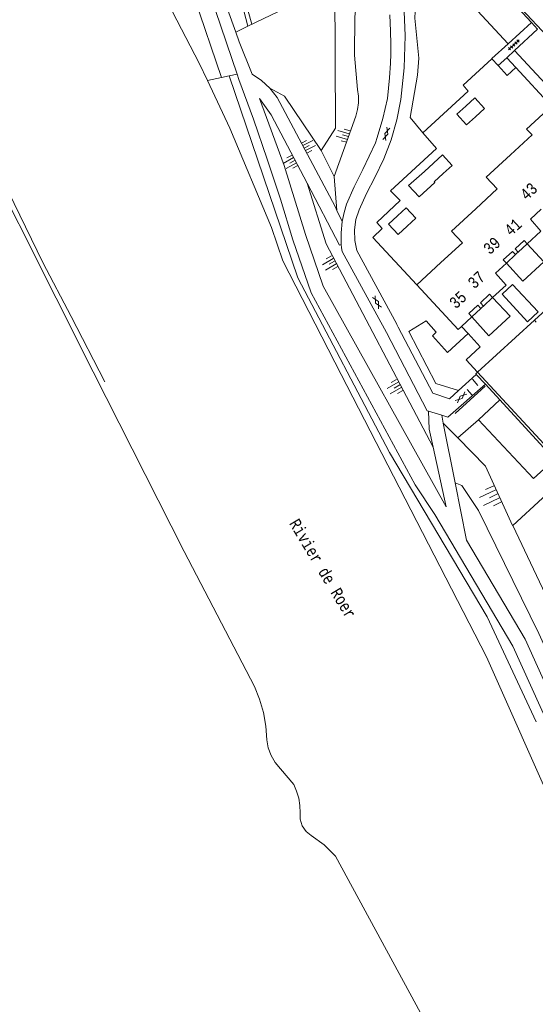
# Model space of a CAD drawing. Header units: metres. Extents: x 196790 to 198335, y 354523 to 356036.
# Tile 37 of 105: x 197305 to 197385, y 354822 to 354976. Entities that reach past the tile are written whole.
import ezdxf

# ---------------------------------------------------------------- set-up
doc = ezdxf.new("R2010")
doc.units = ezdxf.units.M
doc.linetypes.add('DGN Style 2', pattern=[186.027128, 111.616277, -74.410851])
doc.linetypes.add('DGN Style 3', pattern=[260.437979, 186.027128, -74.410851])
for name, color, linetype, lineweight in [('bij- of bedrijfsgebouw', 252, 'Continuous', 18), ('carport', 252, 'Continuous', 18), ('cultuurscheiding', 252, 'Continuous', 18), ('heg of haag', 252, 'Continuous', 18), ('hoofdgebouw', 252, 'Continuous', 18), ('hoofdgebouw maaiveld', 252, 'Continuous', 18), ('huisnummer BAG', 252, 'Continuous', 18), ('insteek water', 252, 'Continuous', 18), ('kant asfaltverharding', 252, 'Continuous', 18), ('kant klinkerverharding', 252, 'Continuous', 18), ('kant stolverharding', 252, 'Continuous', 18), ('kant tegelverharding', 252, 'Continuous', 18), ('kant water', 252, 'Continuous', 18), ('molgoot', 252, 'DGN Style 3', 18), ('overbouw', 252, 'Continuous', 18), ('overige afscheidingen', 252, 'Continuous', 18), ('raster', 252, 'Continuous', 18), ('schutting', 252, 'Continuous', 18), ('taludlijn', 252, 'Continuous', 18), ('taludsymbool', 252, 'Continuous', 18), ('verh asfaltsymbool', 2, 'Continuous', 0), ('verh tegelsymbool', 2, 'Continuous', 0), ('vlakafsluiter groen', 252, 'DGN Style 2', 18), ('waternaam', 252, 'Continuous', 18)]:
    doc.layers.add(name, color=color, linetype=linetype, lineweight=lineweight)
doc.styles.add('Style-Courier New', font='cour.ttf')

# ---------------------------------------------------------------- blocks, each defined once
blk = doc.blocks.new('TA')
at = {"layer": 'taludsymbool', "linetype": 'Continuous', "lineweight": 0}
for p, q in [((-0.5, 0), (-0.5, -0.5)), ((-0.25, 0), (-0.25, -1)), ((0, 0), (0, -0.5)), ((0.25, 0), (0.25, -1)), ((0.5, 0), (0.5, -0.5))]:
    blk.add_line(p, q, dxfattribs=at)
blk = doc.blocks.new('S612')
at = {"layer": 'verh asfaltsymbool', "color": 252}
for p, q in [((-0.99, -0.26), (0.01, 0.24)), ((0.01, -0.26), (-0.99, 0.24)), ((0.01, 0.24), (1.01, -0.26)), ((1.01, 0.24), (0.01, -0.26))]:
    blk.add_line(p, q, dxfattribs=at)
blk = doc.blocks.new('S642')
at = {"layer": 'verh tegelsymbool', "color": 252}
for p, q in [((-1.12, 0), (1.12, 0)), ((-0.9, -0.25), (-0.9, 0.25)), ((-0.45, -0.25), (-0.45, 0.25)), ((0, -0.25), (0, 0.25)), ((0.45, -0.25), (0.45, 0.25)), ((0.9, -0.25), (0.9, 0.25))]:
    blk.add_line(p, q, dxfattribs=at)

msp = doc.modelspace()

# ---------------------------------------------------------------- linework, layer by layer
at = {"layer": 'bij- of bedrijfsgebouw'}
for p, q in [((197379.589, 354968.408), (197380.93, 354969.637)), ((197380.93, 354969.637), (197382.357, 354968.118)), ((197369.541, 354953.237), (197368.155, 354951.951)), ((197369.655, 354950.321), (197371.05, 354951.61))]:
    msp.add_line(p, q, dxfattribs=at)
at = {"layer": 'bij- of bedrijfsgebouw', "flags": 128}
for points in [[(197382.357, 354968.118), (197380.997, 354966.84), (197379.589, 354968.408)], [(197374.548, 354962.093), (197375.953, 354963.395), (197377.453, 354961.745), (197376.062, 354960.46)], [(197374.548, 354962.093), (197373.18, 354960.824), (197374.69, 354959.194), (197376.062, 354960.46)], [(197371.05, 354951.61), (197372.427, 354952.882), (197370.916, 354954.513), (197369.541, 354953.237)], [(197368.155, 354951.951), (197365.662, 354949.729), (197367.317, 354948.005), (197369.766, 354950.197), (197369.655, 354950.321)], [(197363.94, 354945.035), (197362.531, 354943.739), (197364.032, 354942.109), (197365.449, 354943.408)], [(197363.94, 354945.035), (197365.303, 354946.29), (197366.813, 354944.659), (197365.449, 354943.408)]]:
    msp.add_lwpolyline(points, dxfattribs=at)
at = {"layer": 'carport', "flags": 128}
for points in [[(197384.125, 354940.681), (197386.695, 354937.89), (197383.47, 354934.867), (197380.879, 354937.681)], [(197378.741, 354932.312), (197381.466, 354929.429), (197378.17, 354926.362), (197375.489, 354929.317)]]:
    msp.add_lwpolyline(points, dxfattribs=at)
at = {"layer": 'cultuurscheiding', "flags": 128}
msp.add_lwpolyline([(197372.903, 354903.502), (197373.927, 354903.089), (197376.534, 354899.181), (197385.918, 354880.061), (197416.227, 354813.225), (197418.553, 354809.875)], dxfattribs=at)
at = {"layer": 'heg of haag'}
msp.add_line((197341.253, 354974.853), (197326.06, 355030.22), dxfattribs=at)
at = {"layer": 'hoofdgebouw'}
for p, q in [((197384.873, 354957.608), (197381.549, 354954.542)), ((197379.461, 354949.208), (197376.123, 354946.143)), ((197384.614, 354944.497), (197386.321, 354946.076)), ((197374.03, 354940.829), (197370.695, 354937.755)), ((197382.531, 354939.208), (197382.296, 354938.991)), ((197382.708, 354939.371), (197382.531, 354939.208)), ((197366.953, 354934.306), (197370.695, 354937.755)), ((197379.179, 354936.099), (197380.879, 354937.681)), ((197377.099, 354930.8), (197376.909, 354930.625)), ((197377.321, 354931.004), (197377.099, 354930.8)), ((197375.489, 354929.317), (197373.876, 354927.832))]:
    msp.add_line(p, q, dxfattribs=at)
at = {"layer": 'hoofdgebouw', "flags": 128}
for points in [[(197387.917, 354962.112), (197384.025, 354958.528), (197384.873, 354957.608)], [(197381.549, 354954.542), (197377.761, 354951.048), (197379.461, 354949.208)], [(197376.123, 354946.143), (197372.34, 354942.67), (197374.03, 354940.829)], [(197384.125, 354940.681), (197386.268, 354942.65), (197384.614, 354944.497)], [(197378.741, 354932.312), (197380.849, 354934.253), (197379.179, 354936.099)], [(197373.876, 354927.832), (197373.356, 354927.353), (197366.953, 354934.306)]]:
    msp.add_lwpolyline(points, dxfattribs=at)
at = {"layer": 'hoofdgebouw maaiveld', "flags": 128}
for points in [[(197384.125, 354940.681), (197383.649, 354941.194), (197382.231, 354939.884), (197382.708, 354939.371)], [(197382.296, 354938.991), (197381.82, 354939.504), (197380.402, 354938.194), (197380.879, 354937.681)], [(197378.741, 354932.312), (197378.265, 354932.825), (197376.845, 354931.518), (197377.321, 354931.004)], [(197376.909, 354930.625), (197376.434, 354931.139), (197375.014, 354929.831), (197375.489, 354929.317)]]:
    msp.add_lwpolyline(points, dxfattribs=at)
at = {"layer": 'insteek water'}
for p, q in [((197347.774, 354856.578), (197345.731, 354858.993)), ((197368.476, 354819.225), (197354.292, 354845.39))]:
    msp.add_line(p, q, dxfattribs=at)
at = {"layer": 'insteek water', "flags": 128}
for points in [[(197334.339, 354966.066), (197333.047, 354968.808), (197328.889, 354976.748), (197322.68, 354994.653), (197322.562, 354995.603), (197322.731, 354996.588), (197323.182, 354997.479), (197323.842, 354998.172), (197324.388, 354998.883), (197324.766, 354999.723), (197324.939, 355000.628)], [(197341.665, 354871.81), (197330.711, 354892.815), (197316.546, 354920.757), (197293.404, 354966.702)], [(197346.079, 354938.021), (197344.319, 354943.232), (197337.83, 354958.655), (197334.339, 354966.066)], [(197343.582, 354863.511), (197343.434, 354865.644), (197343.061, 354867.761), (197342.467, 354869.828), (197341.665, 354871.81)], [(197345.731, 354858.993), (197344.918, 354859.961), (197344.27, 354861.068), (197343.82, 354862.269), (197343.582, 354863.511)], [(197348.805, 354852.172), (197348.754, 354853.309), (197348.563, 354854.439), (197348.233, 354855.537), (197347.774, 354856.578)], [(197350.515, 354848.626), (197349.722, 354849.262), (197349.121, 354850.139), (197348.809, 354851.155), (197348.805, 354852.172)], [(197354.292, 354845.39), (197352.531, 354847.157), (197350.515, 354848.626)]]:
    msp.add_lwpolyline(points, dxfattribs=at)
at = {"layer": 'kant asfaltverharding'}
for p, q in [((197385.236, 354928.781), (197376.396, 354920.687)), ((197385.518, 354928.475), (197385.236, 354928.781)), ((197373.434, 354917.848), (197376.19, 354920.372)), ((197376.19, 354920.372), (197377.609, 354918.833)), ((197377.609, 354918.833), (197379.854, 354916.388)), ((197379.854, 354916.388), (197388.35, 354907.135)), ((197370.811, 354914.028), (197368.762, 354914.648))]:
    msp.add_line(p, q, dxfattribs=at)
at = {"layer": 'kant asfaltverharding', "flags": 128}
for points in [[(197373.434, 354917.848), (197372.02, 354916.552), (197369.441, 354917.426), (197364.017, 354927.712), (197363.82, 354928.101), (197363.807, 354928.176), (197357.598, 354939.63), (197357.284, 354941.206), (197357.239, 354942.836), (197357.471, 354944.45), (197357.963, 354945.98), (197359.104, 354948.528), (197360.416, 354950.992), (197361.811, 354953.875), (197362.961, 354956.877), (197363.852, 354959.965), (197364.477, 354963.107), (197364.994, 354968.062), (197365.143, 354973.055), (197364.922, 354978.046), (197364.297, 354983.289), (197364.276, 354983.592)], [(197362.717, 354976.306), (197362.865, 354973.78), (197362.877, 354971.73), (197362.914, 354970.193), (197362.863, 354968.805), (197362.687, 354966.48), (197362.36, 354963.28), (197361.634, 354960.155), (197360.795, 354957.242), (197360.494, 354956.38), (197358.516, 354952.218), (197357.202, 354949.567), (197356.002, 354946.863), (197355.617, 354945.532), (197355.347, 354944.173)], [(197355.188, 354940.586), (197355.169, 354942.384), (197355.347, 354944.173)], [(197368.762, 354914.648), (197368.559, 354914.709), (197362.218, 354926.884), (197355.297, 354939.493), (197355.233, 354940.039), (197355.188, 354940.586)], [(197376.396, 354920.687), (197376.13, 354920.444), (197376.19, 354920.372)], [(197377.609, 354918.833), (197371.792, 354913.732), (197370.811, 354914.028)]]:
    msp.add_lwpolyline(points, dxfattribs=at)
at = {"layer": 'kant klinkerverharding'}
for p, q in [((197377.976, 354982.465), (197384.784, 354975.112)), ((197381.187, 354971.809), (197384.784, 354975.112)), ((197385.751, 354974.067), (197382.151, 354970.733)), ((197384.784, 354975.112), (197385.751, 354974.067)), ((197385.236, 354928.781), (197399.591, 354942.025)), ((197374.915, 354926.72), (197373.876, 354927.832)), ((197376.566, 354913.32), (197379.854, 354916.388))]:
    msp.add_line(p, q, dxfattribs=at)
at = {"layer": 'kant klinkerverharding', "flags": 128}
for points in [[(197377.329, 354981.866), (197374.38, 354979.134), (197381.187, 354971.809)], [(197382.151, 354970.733), (197388.996, 354963.412), (197392.589, 354966.682)], [(197380.215, 354932.831), (197381.841, 354934.355), (197385.853, 354930.078), (197384.152, 354928.566), (197380.215, 354932.831)], [(197373.434, 354917.848), (197369.882, 354918.931), (197365.712, 354927.021), (197368.383, 354928.689), (197369.934, 354926.927), (197369.366, 354926.357), (197371.719, 354923.783), (197374.915, 354926.72)], [(197374.915, 354926.72), (197376.823, 354924.644), (197374.633, 354922.608), (197376.396, 354920.687)], [(197388.35, 354907.135), (197385.104, 354904.152), (197376.566, 354913.32)]]:
    msp.add_lwpolyline(points, dxfattribs=at)
at = {"layer": 'kant stolverharding'}
for p, q in [((197355.347, 354944.173), (197354.505, 354945.874)), ((197371.062, 354912.764), (197370.811, 354914.028)), ((197372.903, 354903.502), (197371.062, 354912.764))]:
    msp.add_line(p, q, dxfattribs=at)
at = {"layer": 'kant stolverharding', "flags": 128}
for points in [[(197319.593, 355107.62), (197318.941, 355105.953), (197318.556, 355104.248), (197318.428, 355102.562), (197317.378, 355093.415), (197316.966, 355084.88), (197317.476, 355054.008), (197317.708, 355048.023), (197318.249, 355042.049), (197319.096, 355036.112), (197320.246, 355030.233), (197332.226, 354986.936), (197338.972, 354967.063)], [(197337.46, 354977.21), (197338.758, 354973.584)], [(197338.758, 354973.584), (197339.291, 354972.095), (197341.293, 354967.048), (197342.77, 354966.087), (197344.069, 354964.898), (197344.077, 354964.893)], [(197338.972, 354967.063), (197339.246, 354966.257), (197341.5, 354960.076), (197343.652, 354953.857), (197345.701, 354947.604), (197347.647, 354941.319), (197350.484, 354933.047), (197366.702, 354903.157), (197369.751, 354898.548), (197381.868, 354878.096), (197399.405, 354839.373), (197406.056, 354826.971), (197410.95, 354816.636), (197413.732, 354811.911), (197416.764, 354807.343), (197424.09, 354798.082), (197425.742, 354795.918), (197427.481, 354793.815), (197429.303, 354791.778), (197431.204, 354789.812), (197433.18, 354787.922), (197435.226, 354786.11), (197437.05, 354784.619)], [(197354.505, 354945.874), (197354.215, 354946.459), (197346.049, 354961.865), (197345.192, 354963.463), (197344.077, 354964.893)], [(197349.855, 354950.103), (197344.261, 354960.726), (197342.455, 354963.295), (197346.27, 354952.85), (197349.612, 354942.131), (197352.358, 354934.103), (197371.489, 354899.779), (197369.468, 354909.056)], [(197355.188, 354940.586), (197354.918, 354940.491), (197349.855, 354950.103)], [(197369.468, 354909.056), (197368.867, 354911.817), (197368.762, 354914.648)], [(197372.903, 354903.502), (197374.678, 354894.572), (197383.786, 354879.162), (197401.326, 354840.312), (197408.101, 354827.716), (197412.896, 354817.614), (197415.512, 354813.135), (197418.324, 354808.777), (197429.005, 354795.383), (197432.589, 354791.521), (197436.452, 354787.94), (197440.562, 354784.667), (197442.201, 354784.299)]]:
    msp.add_lwpolyline(points, dxfattribs=at)
at = {"layer": 'kant tegelverharding'}
for p, q in [((197379.589, 354968.408), (197378.621, 354969.464)), ((197380.93, 354969.637), (197382.151, 354970.733))]:
    msp.add_line(p, q, dxfattribs=at)
at = {"layer": 'kant tegelverharding', "flags": 128}
msp.add_lwpolyline([(197378.621, 354969.464), (197378.598, 354969.489), (197381.187, 354971.809)], dxfattribs=at)
at = {"layer": 'kant water', "flags": 128}
for points in [[(197318.405, 354919.196), (197313.114, 354929.355), (197308.75, 354937.774), (197304.271, 354946.926), (197299.834, 354955.941), (197297.456, 354960.976), (197292.092, 354970.812), (197289.008, 354980.769), (197285.887, 354990.925), (197284.451, 354993.409), (197283.264, 354996.036), (197282.346, 354998.77), (197281.708, 355001.567), (197279.898, 355009.543)], [(197410.058, 354808.861), (197395.09, 354838.322), (197388.76, 354851.814), (197377.782, 354876.424), (197355.189, 354920.366), (197346.079, 354938.021)]]:
    msp.add_lwpolyline(points, dxfattribs=at)
at = {"layer": 'molgoot'}
msp.add_line((197388.688, 354907.441), (197376.396, 354920.687), dxfattribs=at)
at = {"layer": 'molgoot', "flags": 128}
msp.add_lwpolyline([(197399.14, 354961.875), (197398.928, 354962.383), (197399.061, 354965.017), (197399.157, 354965.392), (197399.401, 354965.692), (197401.676, 354967.717), (197385.778, 354984.864), (197385.205, 354985.79), (197385.044, 354986.349), (197384.993, 354986.939), (197385.057, 354987.529), (197385.23, 354988.084), (197385.823, 354988.997), (197390.405, 354993.114), (197391.701, 354991.656), (197411.719, 355010.173), (197409.382, 355012.723), (197393.729, 354998.212), (197392.403, 354999.628), (197376.185, 354984.79), (197393.258, 354966.526), (197393.444, 354966.196), (197393.448, 354965.818), (197393.201, 354962.091), (197393.263, 354961.919), (197395.945, 354958.989)], dxfattribs=at)
at = {"layer": 'overbouw'}
for p, q in [((197382.708, 354939.371), (197384.125, 354940.681)), ((197380.879, 354937.681), (197382.296, 354938.991)), ((197377.321, 354931.004), (197378.741, 354932.312)), ((197375.489, 354929.317), (197376.909, 354930.625))]:
    msp.add_line(p, q, dxfattribs=at)
at = {"layer": 'overige afscheidingen'}
msp.add_line((197387.917, 354962.112), (197382.357, 354968.118), dxfattribs=at)
at = {"layer": 'overige afscheidingen', "flags": 128}
for points in [[(197367.885, 354957.952), (197374.928, 354964.449), (197374.153, 354965.374), (197378.621, 354969.464)], [(197366.953, 354934.306), (197360.087, 354941.654), (197361.563, 354943.078), (197360.701, 354944.016), (197364.366, 354947.402), (197362.866, 354948.941), (197369.984, 354955.525), (197367.885, 354957.952)], [(197381.868, 354896.851), (197391.106, 354905.361), (197392.094, 354904.252)]]:
    msp.add_lwpolyline(points, dxfattribs=at)
at = {"layer": 'raster'}
for p, q in [((197375.596, 354919.618), (197376.444, 354918.659)), ((197377.559, 354918.553), (197372.926, 354914.292)), ((197375.542, 354917.145), (197374.789, 354917.988))]:
    msp.add_line(p, q, dxfattribs=at)
at = {"layer": 'raster', "flags": 128}
msp.add_lwpolyline([(197324.656, 355109.386), (197325.859, 355031.349), (197326.08, 355030.388), (197340.62, 354974.561), (197361.898, 354984.78)], dxfattribs=at)
at = {"layer": 'schutting'}
for p, q in [((197381.861, 354896.865), (197381.868, 354896.851)), ((197381.868, 354896.851), (197394.591, 354869.978))]:
    msp.add_line(p, q, dxfattribs=at)
at = {"layer": 'taludlijn'}
for p, q in [((197354.061, 354951.169), (197352.067, 354955.219)), ((197354.505, 354945.874), (197354.061, 354951.169)), ((197371.062, 354912.764), (197373.311, 354910.475))]:
    msp.add_line(p, q, dxfattribs=at)
at = {"layer": 'taludlijn', "flags": 128}
for points in [[(197354.061, 354951.169), (197357.468, 354960.544), (197357.724, 354961.557), (197357.853, 354962.602), (197357.852, 354963.655), (197357.721, 354964.692), (197357.241, 354970.029), (197357.301, 354975.997), (197358.061, 354982.937)], [(197352.067, 354955.219), (197354.306, 354958.65), (197354.191, 354980.762), (197354.141, 354981.055)], [(197344.077, 354964.893), (197346.327, 354963.641), (197352.067, 354955.219)], [(197369.468, 354909.056), (197352.818, 354940.68), (197349.855, 354950.103)], [(197373.311, 354910.475), (197377.637, 354906.071), (197381.861, 354896.865)]]:
    msp.add_lwpolyline(points, dxfattribs=at)
at = {"layer": 'vlakafsluiter groen'}
for p, q in [((197336.523, 354966.536), (197324.939, 355000.628)), ((197338.758, 354973.584), (197340.62, 354974.561)), ((197334.339, 354966.066), (197336.523, 354966.536)), ((197336.523, 354966.536), (197337.748, 354966.8)), ((197337.748, 354966.8), (197338.972, 354967.063)), ((197376.566, 354913.32), (197373.311, 354910.475))]:
    msp.add_line(p, q, dxfattribs=at)
at = {"layer": 'vlakafsluiter groen', "flags": 128}
for points in [[(197377.329, 354981.866), (197373.396, 354985.468), (197372.521, 354985.93), (197371.225, 354986.202), (197370.421, 354986.252), (197369.104, 354985.709), (197367.858, 354984.976), (197366.979, 354984.092), (197366.632, 354975.764), (197367.257, 354969.547), (197367.027, 354966.913), (197365.914, 354960.305), (197367.885, 354957.952)], [(197337.748, 354966.8), (197348.423, 354935.391), (197362.702, 354908.219), (197377.88, 354882.64), (197400.086, 354835.137), (197412.454, 354810.682), (197417.104, 354804.847)]]:
    msp.add_lwpolyline(points, dxfattribs=at)

# ---------------------------------------------------------------- block references
at = {"layer": 'taludsymbool'}
for p, xscale, yscale, zscale, rotation in [((197356.286, 354957.355), 1.846962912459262, 1.846962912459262, 1.846962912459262, 253.841546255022), ((197349.413, 354955.579), 1.740294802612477, 1.740294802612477, 1.740294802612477, 117.404327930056), ((197347.981, 354953.689), 1.844892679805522, 1.844892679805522, 1.844892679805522, 299.7333250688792), ((197354.145, 354937.975), 1.923281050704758, 1.923281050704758, 1.923281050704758, 300.3915330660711), ((197364.283, 354918.731), 1.973529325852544, 1.973529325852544, 1.973529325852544, 299.5396242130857), ((197379.517, 354901.778), 2.788851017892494, 2.788851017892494, 2.788851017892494, 295.508392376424)]:
    msp.add_blockref('TA', p, dxfattribs=dict(at, xscale=xscale, yscale=yscale, zscale=zscale, rotation=rotation))
at = {"layer": 'verh asfaltsymbool'}
for p, rotation in [((197362.18, 354957.782), 72.23567662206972), ((197360.732, 354931.56), 118.7430356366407), ((197373.823, 354916.794), 41.67635773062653)]:
    msp.add_blockref('S612', p, dxfattribs=dict(at, rotation=rotation))
at = {"layer": 'verh tegelsymbool', "rotation": 42.77092864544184}
msp.add_blockref('S642', (197382.041, 354971.628), dxfattribs=at)

# ---------------------------------------------------------------- texts
at = {"layer": 'huisnummer BAG', "style": 'Style-Courier New', "width": 0.694444}
for s, p in [('43', (197384.046, 354947.335)), ('41', (197381.599, 354941.781)), ('39', (197378.312, 354938.886)), ('37', (197375.901, 354933.564)), ('35', (197373.019, 354930.454))]:
    msp.add_text(s, height=1.8, rotation=42.77093, dxfattribs=at).set_placement(p)
at = {"layer": 'waternaam', "style": 'Style-Courier New', "width": 0.694444}
msp.add_text('Rivier de Roer', height=1.8, rotation=300.92446, dxfattribs=at).set_placement((197347.01, 354897.186))

doc.saveas('drawing.dxf')
